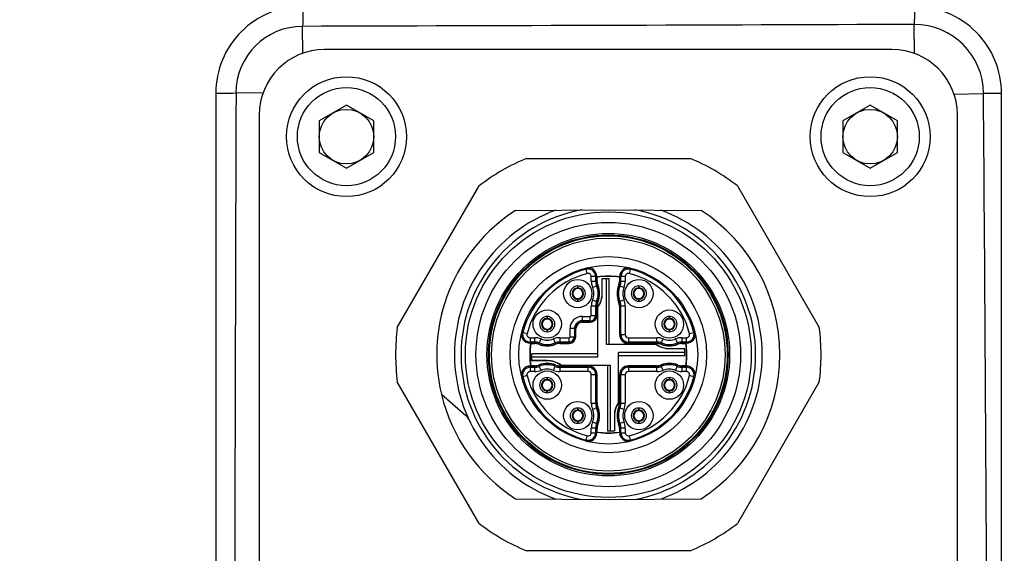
# Model space of a CAD drawing. Header units: millimetres. Extents: x 5828 to 6704, y 123 to 421.
# Tile 180 of 256: x 6532.65 to 6534.91, y 215.09 to 216.31. Entities that reach past the tile are written whole.
import ezdxf

# ---------------------------------------------------------------- set-up
doc = ezdxf.new("R2010")
doc.units = ezdxf.units.MM
for name, color, linetype in [('外形图', 7, 'Continuous'), ('尺寸标注', 7, 'Continuous'), ('运动范围', 7, 'Continuous')]:
    doc.layers.add(name, color=color, linetype=linetype)
doc.styles.add('微软雅黑', font='msyh.ttc', dxfattribs={"height": 1.5})
doc.dimstyles.new('尺寸标注_1_20比例', dxfattribs={"dimtxt": 1.5, "dimasz": 1.25, "dimexe": 0.5, "dimexo": 0.4, "dimgap": 0.5, "dimtad": 1, "dimdec": 1, "dimlfac": 20, "dimdsep": 46, "dimtxsty": '微软雅黑', "dimcen": 0.09, "dimadec": 0, "dimazin": 0, "dimtp": 0.01, "dimtm": 0.01, "dimtfac": 1, "dimtdec": 1, "dimtofl": 0, "dimtmove": 0, "dimatfit": 3, "dimfxl": 1, "dimtolj": 1, "dimarcsym": 0})

# ---------------------------------------------------------------- blocks, each defined once
blk = doc.blocks.new('*D1145')
at = {"layer": 'Defpoints', "color": 0}
for p in [(6564.9775, 227.1499), (6618.6004, 224.7716), (6488.2514, 214.3423), (6559.4529, 214.3423), (6635.7237, 214.3423)]:
    blk.add_point(p, dxfattribs=at)
at = {"layer": '尺寸标注', "color": 0, "lineweight": -2}
blk.add_arc((6559.4529, 214.3423), 13.9483, 15.13637, 174.86363, dxfattribs=at)
at = {"layer": '尺寸标注', "color": 0}
for points in [[(6572.7139, 217.9391), (6573.1206, 218.0298), (6573.1893, 216.7644)], [(6545.3524, 215.6004), (6545.7687, 215.5817), (6545.5045, 214.3423)]]:
    blk.add_solid(points, dxfattribs=at)
at = {"layer": '尺寸标注', "color": 0, "insert": (6557.2583, 229.4032), "char_height": 1.5, "attachment_point": 5, "rotation": 8.2904, "style": '微软雅黑'}
blk.add_mtext('\\A1;{\\fAlibaba PuHuiTi 3.0 55 Regular|b0|i0|c134|p18;-\\A1;170%%d}', dxfattribs=at)

msp = doc.modelspace()

# ---------------------------------------------------------------- linework, layer by layer
at = {"layer": '外形图', "linetype": 'ByBlock'}
for p, q in [((6533.3027, 216.2335), (6533.3022, 216.2953)), ((6534.7047, 216.2329), (6534.7038, 216.2998)), ((6534.6529, 216.2423), (6533.3529, 216.2423)), ((6533.2116, 216.1423), (6533.1497, 216.1429)), ((6534.795, 216.1401), (6534.8626, 216.1416)), ((6533.4029, 216.1145), (6533.3404, 216.0784)), ((6533.4654, 216.0784), (6533.4029, 216.1145)), ((6534.6029, 216.1145), (6534.5404, 216.0784)), ((6534.6654, 216.0784), (6534.6029, 216.1145)), ((6533.2029, 216.0923), (6533.2029, 213.7923)), ((6533.3404, 216.0784), (6533.3404, 216.0062)), ((6533.4654, 216.0062), (6533.4654, 216.0784)), ((6534.5404, 216.0784), (6534.5404, 216.0062)), ((6534.6654, 216.0062), (6534.6654, 216.0784)), ((6534.8029, 213.7923), (6534.8029, 216.0923)), ((6533.3404, 216.0062), (6533.4029, 215.9701)), ((6533.4029, 215.9701), (6533.4654, 216.0062)), ((6533.8154, 215.9923), (6534.1904, 215.9923)), ((6534.5404, 216.0062), (6534.6029, 215.9701)), ((6534.6029, 215.9701), (6534.6654, 216.0062)), ((6533.5194, 215.6049), (6533.7069, 215.9297)), ((6534.2988, 215.9297), (6534.4863, 215.6049)), ((6533.7903, 215.8729), (6534.0029, 215.8748)), ((6534.0029, 215.8748), (6534.2155, 215.8729)), ((6533.9548, 215.7285), (6533.9516, 215.7408)), ((6534.0541, 215.7408), (6534.0509, 215.7285)), ((6533.9639, 215.711), (6533.9639, 215.7214)), ((6533.9766, 215.7214), (6533.9639, 215.7214)), ((6533.9739, 215.7214), (6533.9739, 215.711)), ((6533.9766, 215.7214), (6533.9766, 215.711)), ((6533.9767, 215.7202), (6533.9772, 215.7199)), ((6533.9767, 215.7202), (6533.9767, 215.7153)), ((6533.9772, 215.711), (6533.9772, 215.7199)), ((6533.9886, 215.6823), (6533.9886, 215.7173)), ((6533.9886, 215.7173), (6534.0049, 215.7173)), ((6533.989, 215.6823), (6533.989, 215.7173)), ((6533.9979, 215.7173), (6533.9979, 215.566)), ((6534.0049, 215.566), (6534.0049, 215.7173)), ((6534.0285, 215.7199), (6534.029, 215.7202)), ((6534.0285, 215.7199), (6534.0285, 215.711)), ((6534.029, 215.7153), (6534.029, 215.7202)), ((6534.0291, 215.711), (6534.0291, 215.7214)), ((6534.0418, 215.7214), (6534.0291, 215.7214)), ((6534.0318, 215.711), (6534.0318, 215.7214)), ((6534.0418, 215.7214), (6534.0418, 215.711)), ((6533.9327, 215.6953), (6533.9328, 215.6998)), ((6533.9329, 215.6998), (6533.933, 215.6953)), ((6533.9639, 215.711), (6533.9772, 215.711)), ((6533.9668, 215.6965), (6533.9791, 215.7016)), ((6534.0266, 215.7016), (6534.0389, 215.6965)), ((6534.0285, 215.711), (6534.0418, 215.711)), ((6534.0727, 215.6953), (6534.0728, 215.6998)), ((6534.0729, 215.6998), (6534.073, 215.6953)), ((6533.9328, 215.6648), (6533.9327, 215.6693)), ((6533.933, 215.6693), (6533.9329, 215.6648)), ((6533.9886, 215.6823), (6533.989, 215.6823)), ((6534.0728, 215.6648), (6534.0727, 215.6693)), ((6534.073, 215.6693), (6534.0729, 215.6648)), ((6533.9639, 215.6323), (6533.9639, 215.6536)), ((6533.9772, 215.6536), (6533.9639, 215.6536)), ((6533.9668, 215.6681), (6533.9791, 215.663)), ((6533.9739, 215.6536), (6533.9739, 215.6323)), ((6533.9766, 215.6536), (6533.9766, 215.6323)), ((6533.9772, 215.6323), (6533.9772, 215.6536)), ((6533.9791, 215.5373), (6533.9791, 215.6519)), ((6534.0389, 215.6681), (6534.0266, 215.663)), ((6534.0285, 215.6536), (6534.0285, 215.5885)), ((6534.0418, 215.6536), (6534.0285, 215.6536)), ((6534.0291, 215.5885), (6534.0291, 215.6536)), ((6534.0318, 215.5885), (6534.0318, 215.6536)), ((6534.0418, 215.6536), (6534.0418, 215.5885)), ((6533.8627, 215.6253), (6533.8628, 215.6298)), ((6533.8629, 215.6298), (6533.863, 215.6253)), ((6533.9429, 215.63), (6533.9429, 215.6167)), ((6533.9429, 215.63), (6533.9616, 215.63)), ((6533.9616, 215.6167), (6533.9616, 215.63)), ((6533.9639, 215.6323), (6533.9772, 215.6323)), ((6534.1427, 215.6253), (6534.1428, 215.6298)), ((6534.1429, 215.6298), (6534.143, 215.6253)), ((6533.9152, 215.5835), (6533.9152, 215.6023)), ((6533.9284, 215.6023), (6533.9152, 215.6023)), ((6533.9252, 215.6023), (6533.9252, 215.5835)), ((6533.9279, 215.6023), (6533.9279, 215.5835)), ((6533.9284, 215.5835), (6533.9284, 215.6023)), ((6533.9616, 215.62), (6533.9429, 215.62)), ((6533.9616, 215.6173), (6533.9429, 215.6173)), ((6533.9429, 215.6167), (6533.9616, 215.6167)), ((6533.8044, 215.5935), (6533.8167, 215.5904)), ((6533.8237, 215.5812), (6533.8237, 215.5685)), ((6533.8237, 215.5812), (6533.8342, 215.5812)), ((6533.8342, 215.568), (6533.8342, 215.5812)), ((6533.8628, 215.5948), (6533.8627, 215.5993)), ((6533.863, 215.5993), (6533.8629, 215.5948)), ((6533.8916, 215.5812), (6533.8916, 215.568)), ((6533.8916, 215.5812), (6533.9129, 215.5812)), ((6533.9129, 215.568), (6533.9129, 215.5812)), ((6533.9152, 215.5835), (6533.9284, 215.5835)), ((6534.0285, 215.5885), (6534.0418, 215.5885)), ((6534.0491, 215.5812), (6534.0491, 215.568)), ((6534.0491, 215.5812), (6534.1142, 215.5812)), ((6534.1142, 215.568), (6534.1142, 215.5812)), ((6534.1428, 215.5948), (6534.1427, 215.5993)), ((6534.143, 215.5993), (6534.1429, 215.5948)), ((6534.1716, 215.5812), (6534.1716, 215.568)), ((6534.1716, 215.5812), (6534.182, 215.5812)), ((6534.182, 215.5685), (6534.182, 215.5812)), ((6534.189, 215.5904), (6534.2013, 215.5935)), ((6533.8342, 215.5712), (6533.8237, 215.5712)), ((6533.8342, 215.5685), (6533.8237, 215.5685)), ((6533.8298, 215.5685), (6533.8249, 215.5684)), ((6533.8253, 215.568), (6533.8249, 215.5684)), ((6533.8253, 215.568), (6533.8342, 215.568)), ((6533.8436, 215.5661), (6533.8487, 215.5783)), ((6533.877, 215.5783), (6533.8822, 215.5661)), ((6533.9129, 215.5712), (6533.8916, 215.5712)), ((6533.9129, 215.5685), (6533.8916, 215.5685)), ((6533.8916, 215.568), (6533.9129, 215.568)), ((6533.9979, 215.566), (6534.1125, 215.566)), ((6534.1142, 215.5712), (6534.0491, 215.5712)), ((6534.1142, 215.5685), (6534.0491, 215.5685)), ((6534.0491, 215.568), (6534.1142, 215.568)), ((6534.1236, 215.5661), (6534.1287, 215.5783)), ((6534.1429, 215.5565), (6534.1429, 215.5561)), ((6534.1429, 215.5565), (6534.1779, 215.5565)), ((6534.157, 215.5783), (6534.1622, 215.5661)), ((6534.182, 215.5712), (6534.1716, 215.5712)), ((6534.182, 215.5685), (6534.1716, 215.5685)), ((6534.1716, 215.568), (6534.1804, 215.568)), ((6534.1808, 215.5684), (6534.1759, 215.5685)), ((6534.1779, 215.5403), (6534.1779, 215.5565)), ((6534.1808, 215.5684), (6534.1804, 215.568)), ((6533.8279, 215.528), (6533.8279, 215.5443)), ((6533.9791, 215.5443), (6533.8279, 215.5443)), ((6533.8279, 215.5373), (6533.9791, 215.5373)), ((6534.0266, 215.4326), (6534.0266, 215.5473)), ((6534.1779, 215.5473), (6534.0266, 215.5473)), ((6534.0266, 215.5403), (6534.1779, 215.5403)), ((6534.1429, 215.5561), (6534.1779, 215.5561)), ((6533.8237, 215.516), (6533.8237, 215.5033)), ((6533.8237, 215.516), (6533.8342, 215.516)), ((6533.8237, 215.5133), (6533.8342, 215.5133)), ((6533.8249, 215.5162), (6533.8253, 215.5166)), ((6533.8249, 215.5162), (6533.8298, 215.5161)), ((6533.8342, 215.5166), (6533.8253, 215.5166)), ((6533.8629, 215.5285), (6533.8279, 215.5285)), ((6533.8629, 215.528), (6533.8279, 215.528)), ((6533.8342, 215.5033), (6533.8342, 215.5166)), ((6533.8487, 215.5062), (6533.8436, 215.5185)), ((6533.8629, 215.528), (6533.8629, 215.5285)), ((6533.877, 215.5062), (6533.8822, 215.5185)), ((6533.8916, 215.5166), (6533.8916, 215.5033)), ((6533.9566, 215.5166), (6533.8916, 215.5166)), ((6533.8916, 215.516), (6533.9566, 215.516)), ((6533.8916, 215.5133), (6533.9566, 215.5133)), ((6533.8932, 215.5185), (6534.0079, 215.5185)), ((6533.9566, 215.5033), (6533.9566, 215.5166)), ((6534.0009, 215.5185), (6534.0009, 215.3673)), ((6534.0079, 215.3673), (6534.0079, 215.5185)), ((6534.0491, 215.5166), (6534.0491, 215.5033)), ((6534.1142, 215.5166), (6534.0491, 215.5166)), ((6534.0491, 215.516), (6534.1142, 215.516)), ((6534.0491, 215.5133), (6534.1142, 215.5133)), ((6534.1142, 215.5033), (6534.1142, 215.5166)), ((6534.1287, 215.5062), (6534.1236, 215.5185)), ((6534.157, 215.5062), (6534.1622, 215.5185)), ((6534.1716, 215.5166), (6534.1716, 215.5033)), ((6534.1804, 215.5166), (6534.1716, 215.5166)), ((6534.1716, 215.516), (6534.182, 215.516)), ((6534.1716, 215.5133), (6534.182, 215.5133)), ((6534.1759, 215.5161), (6534.1808, 215.5162)), ((6534.1804, 215.5166), (6534.1808, 215.5162)), ((6534.182, 215.5033), (6534.182, 215.516)), ((6533.8167, 215.4942), (6533.8044, 215.491)), ((6533.8342, 215.5033), (6533.8237, 215.5033)), ((6533.8627, 215.4853), (6533.8628, 215.4898)), ((6533.8629, 215.4898), (6533.863, 215.4853)), ((6533.9566, 215.5033), (6533.8916, 215.5033)), ((6533.9639, 215.431), (6533.9639, 215.496)), ((6533.9772, 215.496), (6533.9639, 215.496)), ((6533.9739, 215.496), (6533.9739, 215.431)), ((6533.9766, 215.496), (6533.9766, 215.431)), ((6533.9772, 215.431), (6533.9772, 215.496)), ((6534.0285, 215.496), (6534.0285, 215.431)), ((6534.0418, 215.496), (6534.0285, 215.496)), ((6534.0291, 215.431), (6534.0291, 215.496)), ((6534.0318, 215.431), (6534.0318, 215.496)), ((6534.0418, 215.496), (6534.0418, 215.431)), ((6534.1142, 215.5033), (6534.0491, 215.5033)), ((6534.1427, 215.4853), (6534.1428, 215.4898)), ((6534.1429, 215.4898), (6534.143, 215.4853)), ((6534.182, 215.5033), (6534.1716, 215.5033)), ((6534.2013, 215.491), (6534.189, 215.4942)), ((6533.7069, 215.1549), (6533.5194, 215.4797)), ((6534.4863, 215.4797), (6534.2988, 215.1549)), ((6533.6204, 215.4514), (6533.6767, 215.4025)), ((6533.8628, 215.4548), (6533.8627, 215.4593)), ((6533.863, 215.4593), (6533.8629, 215.4548)), ((6534.1428, 215.4548), (6534.1427, 215.4593)), ((6534.143, 215.4593), (6534.1429, 215.4548)), ((6533.9639, 215.431), (6533.9772, 215.431)), ((6533.9668, 215.4165), (6533.9791, 215.4216)), ((6534.0266, 215.4216), (6534.0389, 215.4165)), ((6534.0285, 215.431), (6534.0418, 215.431)), ((6533.9327, 215.4153), (6533.9328, 215.4198)), ((6533.9329, 215.4198), (6533.933, 215.4153)), ((6534.0167, 215.4023), (6534.0167, 215.3673)), ((6534.0171, 215.4023), (6534.0167, 215.4023)), ((6534.0171, 215.4023), (6534.0171, 215.3673)), ((6534.0727, 215.4153), (6534.0728, 215.4198)), ((6534.0729, 215.4198), (6534.073, 215.4153)), ((6533.9328, 215.3848), (6533.9327, 215.3893)), ((6533.933, 215.3893), (6533.9329, 215.3848)), ((6533.9668, 215.3881), (6533.9791, 215.383)), ((6534.0389, 215.3881), (6534.0266, 215.383)), ((6534.0728, 215.3848), (6534.0727, 215.3893)), ((6534.073, 215.3893), (6534.0729, 215.3848)), ((6533.9516, 215.3438), (6533.9548, 215.3561)), ((6533.9639, 215.3632), (6533.9639, 215.3736)), ((6533.9772, 215.3736), (6533.9639, 215.3736)), ((6533.9639, 215.3632), (6533.9766, 215.3632)), ((6533.9739, 215.3736), (6533.9739, 215.3632)), ((6533.9766, 215.3736), (6533.9766, 215.3632)), ((6533.9767, 215.3693), (6533.9767, 215.3643)), ((6533.9772, 215.3647), (6533.9767, 215.3643)), ((6533.9772, 215.3647), (6533.9772, 215.3736)), ((6534.0009, 215.3673), (6534.0171, 215.3673)), ((6534.0285, 215.3736), (6534.0285, 215.3647)), ((6534.0418, 215.3736), (6534.0285, 215.3736)), ((6534.029, 215.3643), (6534.0285, 215.3647)), ((6534.029, 215.3643), (6534.029, 215.3693)), ((6534.0291, 215.3632), (6534.0291, 215.3736)), ((6534.0291, 215.3632), (6534.0418, 215.3632)), ((6534.0318, 215.3632), (6534.0318, 215.3736)), ((6534.0418, 215.3736), (6534.0418, 215.3632)), ((6534.0509, 215.3561), (6534.0541, 215.3438)), ((6533.7903, 215.2116), (6534.0029, 215.2098)), ((6534.0029, 215.2098), (6534.2155, 215.2116)), ((6534.1904, 215.0923), (6533.8154, 215.0923))]:
    msp.add_line(p, q, dxfattribs=at)
for centre, radius in [((6533.4029, 216.0423), 0.1375), ((6534.6029, 216.0423), 0.1375), ((6533.4029, 216.0423), 0.1125), ((6534.6029, 216.0423), 0.1125), ((6533.4029, 216.0423), 0.0625), ((6534.6029, 216.0423), 0.0625), ((6534.0029, 215.5423), 0.3275), ((6534.0029, 215.5423), 0.3032), ((6534.0029, 215.5423), 0.278), ((6534.0029, 215.5423), 0.2746), ((6534.0029, 215.5423), 0.2725), ((6534.0029, 215.5423), 0.2675), ((6534.0029, 215.5423), 0.225), ((6534.0029, 215.5423), 0.205), ((6533.9329, 215.6823), 0.0325), ((6534.0729, 215.6823), 0.0325), ((6533.8629, 215.6123), 0.0325), ((6534.1429, 215.6123), 0.0325), ((6533.8629, 215.4723), 0.0325), ((6534.1429, 215.4723), 0.0325), ((6533.9329, 215.4023), 0.0325), ((6534.0729, 215.4023), 0.0325)]:
    msp.add_circle(centre, radius, dxfattribs=at)
for centre, radius, start, end in [((6533.303, 216.1418), 0.1997, 89.9409, 180.0341), ((6534.7043, 216.1411), 0.1998, 359.953, 89.9758), ((6533.3022, 216.1428), 0.1525, 90.0068, 179.992), ((6534.704, 216.1412), 0.1586, 0.1528, 90.0586), ((6533.3529, 216.0923), 0.15, 90, 180), ((6534.6529, 216.0923), 0.15, 0, 90), ((7193.3672, 213.9117), 660.2212, 179.8063724, 179.9626317), ((6210.0827, 213.5254), 324.7904, 0.224812, 0.461525), ((6534.0029, 215.5423), 0.4875, 112.6199, 127.3801), ((6534.0029, 215.5423), 0.4875, 52.6199, 67.3801), ((6534.0029, 215.5423), 0.3931, 122.7398, 193.3623), ((6534.0029, 215.5423), 0.3525, 109.8993, 250.1006), ((6534.0029, 215.5423), 0.3375, 100.3872, 259.6127), ((6534.0029, 215.5423), 0.3375, 280.3873, 79.6128), ((6534.0029, 215.5423), 0.3525, 289.8994, 70.1006), ((6534.0029, 215.5423), 0.3931, 302.7398, 57.2602), ((6534.0029, 215.5423), 0.2023, 104.4775, 165.5225), ((6533.9566, 215.7214), 0.02, 0, 104.4775), ((6533.9566, 215.7214), 0.0173, 0, 104.4775), ((6534.0491, 215.7214), 0.02, 75.5225, 180), ((6534.0491, 215.7214), 0.0173, 75.5225, 180), ((6534.0029, 215.5423), 0.2023, 14.4775, 75.5225), ((6534.0029, 215.5423), 0.1923, 104.4775, 165.5225), ((6533.9566, 215.7214), 0.00729, 0, 104.4775), ((6534.0029, 215.5423), 0.18, 81.6145, 98.3855), ((6534.0029, 215.5423), 0.175, 98.6067, 98.6269), ((6534.0029, 215.5423), 0.1799, 81.6526, 98.3474), ((6534.0029, 215.5423), 0.1794, 81.7756, 98.2244), ((6534.0029, 215.5423), 0.175, 81.3731, 81.3933), ((6534.0491, 215.7214), 0.00729, 75.5225, 180), ((6534.0029, 215.5423), 0.1923, 14.4775, 75.5225), ((6533.9329, 215.6823), 0.0175, 270, 269.8767), ((6533.9329, 215.6823), 0.013, 90.7519, 269.2481), ((6533.9329, 215.6823), 0.0116, 91.3333, 268.6667), ((6533.9329, 215.6823), 0.013, 270.7519, 89.2481), ((6533.9329, 215.6823), 0.0116, 271.3333, 88.6667), ((6534.0016, 215.711), 0.0377, 180, 202.6583), ((6533.9329, 215.6823), 0.0368, 337.3417, 22.6583), ((6534.0016, 215.711), 0.0277, 180, 202.6583), ((6533.9329, 215.6823), 0.0468, 337.3417, 22.6583), ((6534.0016, 215.711), 0.025, 180, 202.6583), ((6534.0016, 215.711), 0.0244, 180, 202.6583), ((6533.9329, 215.6823), 0.0495, 337.3417, 22.6583), ((6533.9329, 215.6823), 0.0501, 337.3417, 22.6583), ((6534.0729, 215.6823), 0.0501, 157.3417, 202.6583), ((6534.0729, 215.6823), 0.0495, 157.3417, 202.6583), ((6534.0729, 215.6823), 0.0468, 157.3417, 202.6583), ((6534.0041, 215.711), 0.0244, 337.3417, 0), ((6534.0041, 215.711), 0.025, 337.3417, 0), ((6534.0041, 215.711), 0.0277, 337.3417, 0), ((6534.0729, 215.6823), 0.0368, 157.3417, 202.6583), ((6534.0041, 215.711), 0.0377, 337.3417, 0), ((6534.0729, 215.6823), 0.0175, 90, 89.8767), ((6534.0729, 215.6823), 0.013, 90.7519, 269.2481), ((6534.0729, 215.6823), 0.0116, 91.3333, 268.6667), ((6534.0729, 215.6823), 0.013, 270.7519, 89.2481), ((6534.0729, 215.6823), 0.0116, 271.3333, 88.6667), ((6533.9354, 215.6823), 0.0537, 324.611, 0), ((6533.9354, 215.6823), 0.0532, 325.2506, 0), ((6534.0016, 215.6536), 0.0377, 157.3417, 180), ((6534.0016, 215.6536), 0.0277, 157.3417, 180), ((6534.0016, 215.6536), 0.025, 157.3417, 180), ((6534.0016, 215.6536), 0.0244, 157.3417, 180), ((6534.0041, 215.6536), 0.0244, 0, 22.6583), ((6534.0041, 215.6536), 0.025, 0, 22.6583), ((6534.0041, 215.6536), 0.0277, 0, 22.6583), ((6534.0041, 215.6536), 0.0377, 0, 22.6583), ((6533.8629, 215.6123), 0.0175, 270, 269.8767), ((6533.8629, 215.6123), 0.013, 90.7519, 269.2481), ((6533.8629, 215.6123), 0.013, 270.7519, 89.2481), ((6533.9429, 215.6023), 0.0277, 90, 180), ((6533.9616, 215.6323), 0.0156, 270, 0), ((6533.9616, 215.6323), 0.015, 270, 0), ((6533.9616, 215.6323), 0.0123, 270, 0), ((6533.9616, 215.6323), 0.00229, 270, 0), ((6534.1429, 215.6123), 0.0175, 270, 269.8767), ((6534.1429, 215.6123), 0.013, 90.7519, 269.2481), ((6534.1429, 215.6123), 0.013, 270.7519, 89.2481), ((6534.0029, 215.5423), 0.4875, 172.6199, 187.3801), ((6533.8629, 215.6123), 0.0116, 91.3333, 268.6667), ((6533.8629, 215.6123), 0.0116, 271.3333, 88.6667), ((6533.9429, 215.6023), 0.0177, 90, 180), ((6533.9429, 215.6023), 0.015, 90, 180), ((6533.9429, 215.6023), 0.0144, 90, 180), ((6534.1429, 215.6123), 0.0116, 91.3333, 268.6667), ((6534.1429, 215.6123), 0.0116, 271.3333, 88.6667), ((6534.0029, 215.5423), 0.4875, 352.6199, 7.3801), ((6533.8237, 215.5885), 0.02, 165.5225, 270), ((6533.8237, 215.5885), 0.0173, 165.5225, 270), ((6533.8237, 215.5885), 0.00729, 165.5225, 270), ((6533.8342, 215.5435), 0.0377, 67.3417, 90), ((6533.8916, 215.5435), 0.0377, 90, 112.6583), ((6533.9129, 215.5835), 0.0156, 270, 0), ((6533.9129, 215.5835), 0.015, 270, 0), ((6533.9129, 215.5835), 0.0123, 270, 0), ((6533.9129, 215.5835), 0.00229, 270, 0), ((6534.0491, 215.5885), 0.0206, 180, 270), ((6534.0491, 215.5885), 0.02, 180, 270), ((6534.0491, 215.5885), 0.0173, 180, 270), ((6534.0491, 215.5885), 0.00729, 180, 270), ((6534.1142, 215.5435), 0.0377, 67.3417, 90), ((6534.1716, 215.5435), 0.0377, 90, 112.6583), ((6534.182, 215.5885), 0.02, 270, 14.4775), ((6534.182, 215.5885), 0.0173, 270, 14.4775), ((6534.182, 215.5885), 0.00729, 270, 14.4775), ((6534.0029, 215.5423), 0.18, 171.6145, 188.3855), ((6534.0029, 215.5423), 0.1794, 171.7756, 188.2244), ((6534.0029, 215.5423), 0.1799, 171.6526, 173.1557), ((6534.0029, 215.5423), 0.175, 171.3731, 171.3933), ((6533.8342, 215.5435), 0.0277, 67.3417, 90), ((6533.8342, 215.5435), 0.025, 67.3417, 90), ((6533.8342, 215.5435), 0.0244, 67.3417, 90), ((6533.8629, 215.6123), 0.0501, 247.3417, 292.6583), ((6533.8629, 215.6123), 0.0495, 247.3417, 292.6583), ((6533.8629, 215.6123), 0.0468, 247.3417, 292.6583), ((6533.8629, 215.6123), 0.0368, 247.3417, 292.6583), ((6533.8916, 215.5435), 0.0277, 90, 112.6583), ((6533.8916, 215.5435), 0.025, 90, 112.6583), ((6533.8916, 215.5435), 0.0244, 90, 112.6583), ((6534.1429, 215.6098), 0.0537, 234.611, 270), ((6534.1429, 215.6098), 0.0532, 235.2506, 270), ((6534.1142, 215.5435), 0.0277, 67.3417, 90), ((6534.1142, 215.5435), 0.025, 67.3417, 90), ((6534.1142, 215.5435), 0.0244, 67.3417, 90), ((6534.1429, 215.6123), 0.0501, 247.3417, 292.6583), ((6534.1429, 215.6123), 0.0495, 247.3417, 292.6583), ((6534.1429, 215.6123), 0.0468, 247.3417, 292.6583), ((6534.1429, 215.6123), 0.0368, 247.3417, 292.6583), ((6534.1716, 215.5435), 0.0277, 90, 112.6583), ((6534.1716, 215.5435), 0.025, 90, 112.6583), ((6534.1716, 215.5435), 0.0244, 90, 112.6583), ((6534.0029, 215.5423), 0.175, 8.6067, 8.6269), ((6534.0029, 215.5423), 0.1794, 351.7756, 8.2244), ((6534.0029, 215.5423), 0.1799, 6.1865, 8.3474), ((6534.0029, 215.5423), 0.18, 351.6145, 8.3855), ((6534.0029, 215.5423), 0.1799, 180.325, 184.4955), ((6534.0029, 215.5423), 0.1799, 175.8107, 178.5288), ((6534.0029, 215.5423), 0.1799, 0.325, 4.4955), ((6534.0029, 215.5423), 0.1799, 355.8107, 358.5288), ((6533.8237, 215.496), 0.02, 90, 194.4775), ((6533.8237, 215.496), 0.0173, 90, 194.4775), ((6534.0029, 215.5423), 0.1799, 186.1865, 188.3474), ((6534.0029, 215.5423), 0.175, 188.6067, 188.6269), ((6533.8342, 215.541), 0.0244, 270, 292.6583), ((6533.8342, 215.541), 0.025, 270, 292.6583), ((6533.8342, 215.541), 0.0277, 270, 292.6583), ((6533.8629, 215.4723), 0.0501, 67.3417, 112.6583), ((6533.8629, 215.4723), 0.0495, 67.3417, 112.6583), ((6533.8629, 215.4723), 0.0468, 67.3417, 112.6583), ((6533.8629, 215.4748), 0.0537, 54.611, 90), ((6533.8629, 215.4748), 0.0532, 55.2506, 90), ((6533.8916, 215.541), 0.0277, 247.3417, 270), ((6533.8916, 215.541), 0.025, 247.3417, 270), ((6533.8916, 215.541), 0.0244, 247.3417, 270), ((6533.9566, 215.496), 0.0206, 0, 90), ((6533.9566, 215.496), 0.02, 0, 90), ((6533.9566, 215.496), 0.0173, 0, 90), ((6534.0491, 215.496), 0.0206, 90, 180), ((6534.0491, 215.496), 0.02, 90, 180), ((6534.0491, 215.496), 0.0173, 90, 180), ((6534.1142, 215.541), 0.0244, 270, 292.6583), ((6534.1142, 215.541), 0.025, 270, 292.6583), ((6534.1142, 215.541), 0.0277, 270, 292.6583), ((6534.1429, 215.4723), 0.0501, 67.3417, 112.6583), ((6534.1429, 215.4723), 0.0495, 67.3417, 112.6583), ((6534.1429, 215.4723), 0.0468, 67.3417, 112.6583), ((6534.1716, 215.541), 0.0277, 247.3417, 270), ((6534.1716, 215.541), 0.025, 247.3417, 270), ((6534.1716, 215.541), 0.0244, 247.3417, 270), ((6534.0029, 215.5423), 0.175, 351.3731, 351.3933), ((6534.0029, 215.5423), 0.1799, 351.6526, 353.1557), ((6534.182, 215.496), 0.02, 345.5225, 90), ((6534.182, 215.496), 0.0173, 345.5225, 90), ((6534.0029, 215.5423), 0.2023, 194.4775, 255.5225), ((6533.8237, 215.496), 0.00729, 90, 194.4775), ((6534.0029, 215.5423), 0.1923, 194.4775, 255.5225), ((6533.8342, 215.541), 0.0377, 270, 292.6583), ((6533.8629, 215.4723), 0.0175, 90, 89.8767), ((6533.8629, 215.4723), 0.0368, 67.3417, 112.6583), ((6533.8916, 215.541), 0.0377, 247.3417, 270), ((6533.9566, 215.496), 0.00729, 0, 90), ((6534.0491, 215.496), 0.00729, 90, 180), ((6534.0029, 215.5423), 0.1923, 284.4775, 345.5225), ((6534.0029, 215.5423), 0.2023, 284.4775, 345.5225), ((6534.1142, 215.541), 0.0377, 270, 292.6583), ((6534.1429, 215.4723), 0.0175, 90, 89.8767), ((6534.1429, 215.4723), 0.0368, 67.3417, 112.6583), ((6534.1716, 215.541), 0.0377, 247.3417, 270), ((6534.182, 215.496), 0.00729, 345.5225, 90), ((6533.8629, 215.4723), 0.013, 90.7519, 269.2481), ((6533.8629, 215.4723), 0.0116, 91.3333, 268.6667), ((6533.8629, 215.4723), 0.013, 270.7519, 89.2481), ((6533.8629, 215.4723), 0.0116, 271.3333, 88.6667), ((6534.1429, 215.4723), 0.013, 90.7519, 269.2481), ((6534.1429, 215.4723), 0.0116, 91.3333, 268.6667), ((6534.1429, 215.4723), 0.013, 270.7519, 89.2481), ((6534.1429, 215.4723), 0.0116, 271.3333, 88.6667), ((6534.0029, 215.5423), 0.3931, 193.4249, 237.2602), ((6534.0016, 215.431), 0.0377, 180, 202.6583), ((6534.0016, 215.431), 0.0277, 180, 202.6583), ((6534.0016, 215.431), 0.025, 180, 202.6583), ((6534.0016, 215.431), 0.0244, 180, 202.6583), ((6533.9329, 215.4023), 0.0495, 337.3417, 22.6583), ((6533.9329, 215.4023), 0.0501, 337.3417, 22.6583), ((6534.0704, 215.4023), 0.0537, 144.611, 180), ((6534.0704, 215.4023), 0.0532, 145.2506, 180), ((6534.0729, 215.4023), 0.0501, 157.3417, 202.6583), ((6534.0729, 215.4023), 0.0495, 157.3417, 202.6583), ((6534.0041, 215.431), 0.0244, 337.3417, 0), ((6534.0041, 215.431), 0.025, 337.3417, 0), ((6534.0041, 215.431), 0.0277, 337.3417, 0), ((6534.0041, 215.431), 0.0377, 337.3417, 0), ((6533.6603, 215.3836), 0.025, 24.8549, 48.9993), ((6533.9329, 215.4023), 0.0175, 90, 89.8767), ((6533.9329, 215.4023), 0.013, 90.7519, 269.2481), ((6533.9329, 215.4023), 0.0116, 91.3333, 268.6667), ((6533.9329, 215.4023), 0.013, 270.7519, 89.2481), ((6533.9329, 215.4023), 0.0116, 271.3333, 88.6667), ((6533.9329, 215.4023), 0.0368, 337.3417, 22.6583), ((6533.9329, 215.4023), 0.0468, 337.3417, 22.6583), ((6534.0729, 215.4023), 0.0468, 157.3417, 202.6583), ((6534.0729, 215.4023), 0.0368, 157.3417, 202.6583), ((6534.0729, 215.4023), 0.0175, 90, 89.8767), ((6534.0729, 215.4023), 0.013, 90.7519, 269.2481), ((6534.0729, 215.4023), 0.0116, 91.3333, 268.6667), ((6534.0729, 215.4023), 0.013, 270.7519, 89.2481), ((6534.0729, 215.4023), 0.0116, 271.3333, 88.6667), ((6534.0016, 215.3736), 0.0377, 157.3417, 180), ((6534.0016, 215.3736), 0.0277, 157.3417, 180), ((6534.0016, 215.3736), 0.025, 157.3417, 180), ((6534.0016, 215.3736), 0.0244, 157.3417, 180), ((6534.0041, 215.3736), 0.0244, 0, 22.6583), ((6534.0041, 215.3736), 0.025, 0, 22.6583), ((6534.0041, 215.3736), 0.0277, 0, 22.6583), ((6534.0041, 215.3736), 0.0377, 0, 22.6583), ((6533.9566, 215.3632), 0.02, 255.5225, 0), ((6533.9566, 215.3632), 0.0173, 255.5225, 0), ((6533.9566, 215.3632), 0.00729, 255.5225, 0), ((6534.0029, 215.5423), 0.175, 261.3731, 261.3933), ((6534.0029, 215.5423), 0.18, 261.6145, 278.3855), ((6534.0029, 215.5423), 0.1799, 261.6526, 278.3474), ((6534.0029, 215.5423), 0.1794, 261.7756, 278.2244), ((6534.0029, 215.5423), 0.175, 278.6067, 278.6269), ((6534.0491, 215.3632), 0.02, 180, 284.4775), ((6534.0491, 215.3632), 0.0173, 180, 284.4775), ((6534.0491, 215.3632), 0.00729, 180, 284.4775), ((6534.0029, 215.5423), 0.4875, 232.6199, 247.3801), ((6534.0029, 215.5423), 0.4875, 292.6199, 307.3801)]:
    msp.add_arc(centre, radius, start, end, dxfattribs=at)
for points, knots in [([(6533.3032, 216.3415), (6533.3032, 216.3364), (6533.303, 216.321), (6533.3032, 216.3056), (6533.3022, 216.2953)], [0, 0, 0, 0, 0.330042, 1, 1, 1, 1]), ([(6534.7044, 216.3409), (6534.7043, 216.3297), (6534.7043, 216.316), (6534.7039, 216.3023), (6534.7038, 216.2998)], [0, 0, 0, 0, 0.814554, 1, 1, 1, 1]), ([(6533.1033, 216.1417), (6533.1084, 216.1417), (6533.1239, 216.1419), (6533.1394, 216.1418), (6533.1497, 216.1429)], [0, 0, 0, 0, 0.328523, 1, 1, 1, 1]), ([(6534.9041, 216.1409), (6534.893, 216.1409), (6534.8791, 216.141), (6534.8653, 216.1415), (6534.8626, 216.1416)], [0, 0, 0, 0, 0.803565, 1, 1, 1, 1]), ([(6533.9327, 215.6953), (6533.9327, 215.6951), (6533.9327, 215.6948), (6533.9327, 215.6945), (6533.9326, 215.6943), (6533.9326, 215.6941), (6533.9326, 215.694), (6533.9326, 215.6939), (6533.9326, 215.6939), (6533.9326, 215.6939), (6533.9326, 215.6939)], [0, 0, 0, 0, 0.422433, 0.594036, 0.736374, 0.847633, 0.929251, 0.959837, 0.9829, 1, 1, 1, 1]), ([(6533.9331, 215.6939), (6533.9331, 215.6939), (6533.9331, 215.6939), (6533.9331, 215.6939), (6533.9331, 215.694), (6533.9331, 215.6941), (6533.9331, 215.6943), (6533.9331, 215.6945), (6533.933, 215.6948), (6533.933, 215.6951), (6533.933, 215.6953)], [0, 0, 0, 0, 0.017576, 0.041086, 0.071956, 0.153516, 0.264438, 0.406592, 0.578053, 1, 1, 1, 1]), ([(6534.0727, 215.6953), (6534.0727, 215.6951), (6534.0727, 215.6948), (6534.0727, 215.6945), (6534.0726, 215.6943), (6534.0726, 215.6941), (6534.0726, 215.694), (6534.0726, 215.6939), (6534.0726, 215.6939), (6534.0726, 215.6939), (6534.0726, 215.6939)], [0, 0, 0, 0, 0.422433, 0.594036, 0.736374, 0.847633, 0.929251, 0.959837, 0.9829, 1, 1, 1, 1]), ([(6534.0731, 215.6939), (6534.0731, 215.6939), (6534.0731, 215.6939), (6534.0731, 215.6939), (6534.0731, 215.694), (6534.0731, 215.6941), (6534.0731, 215.6943), (6534.0731, 215.6945), (6534.073, 215.6948), (6534.073, 215.6951), (6534.073, 215.6953)], [0, 0, 0, 0, 0.017576, 0.041086, 0.071956, 0.153516, 0.264438, 0.406592, 0.578053, 1, 1, 1, 1]), ([(6533.9326, 215.6707), (6533.9326, 215.6707), (6533.9326, 215.6707), (6533.9326, 215.6707), (6533.9326, 215.6706), (6533.9326, 215.6705), (6533.9326, 215.6703), (6533.9327, 215.6701), (6533.9327, 215.6698), (6533.9327, 215.6695), (6533.9327, 215.6693)], [0, 0, 0, 0, 0.017576, 0.041086, 0.071956, 0.153516, 0.264438, 0.406592, 0.578053, 1, 1, 1, 1]), ([(6533.933, 215.6693), (6533.933, 215.6695), (6533.933, 215.6698), (6533.9331, 215.6701), (6533.9331, 215.6703), (6533.9331, 215.6705), (6533.9331, 215.6706), (6533.9331, 215.6707), (6533.9331, 215.6707), (6533.9331, 215.6707), (6533.9331, 215.6707)], [0, 0, 0, 0, 0.422433, 0.594036, 0.736374, 0.847633, 0.929251, 0.959837, 0.9829, 1, 1, 1, 1]), ([(6534.0726, 215.6707), (6534.0726, 215.6707), (6534.0726, 215.6707), (6534.0726, 215.6707), (6534.0726, 215.6706), (6534.0726, 215.6705), (6534.0726, 215.6703), (6534.0727, 215.6701), (6534.0727, 215.6698), (6534.0727, 215.6695), (6534.0727, 215.6693)], [0, 0, 0, 0, 0.017576, 0.041086, 0.071956, 0.153516, 0.264438, 0.406592, 0.578053, 1, 1, 1, 1]), ([(6534.073, 215.6693), (6534.073, 215.6695), (6534.073, 215.6698), (6534.0731, 215.6701), (6534.0731, 215.6703), (6534.0731, 215.6705), (6534.0731, 215.6706), (6534.0731, 215.6707), (6534.0731, 215.6707), (6534.0731, 215.6707), (6534.0731, 215.6707)], [0, 0, 0, 0, 0.422433, 0.594036, 0.736374, 0.847633, 0.929251, 0.959837, 0.9829, 1, 1, 1, 1]), ([(6533.8627, 215.6253), (6533.8627, 215.6251), (6533.8627, 215.6248), (6533.8627, 215.6245), (6533.8626, 215.6243), (6533.8626, 215.6241), (6533.8626, 215.624), (6533.8626, 215.6239), (6533.8626, 215.6239), (6533.8626, 215.6239), (6533.8626, 215.6239)], [0, 0, 0, 0, 0.422433, 0.594036, 0.736374, 0.847633, 0.929251, 0.959837, 0.9829, 1, 1, 1, 1]), ([(6533.8631, 215.6239), (6533.8631, 215.6239), (6533.8631, 215.6239), (6533.8631, 215.6239), (6533.8631, 215.624), (6533.8631, 215.6241), (6533.8631, 215.6243), (6533.8631, 215.6245), (6533.863, 215.6248), (6533.863, 215.6251), (6533.863, 215.6253)], [0, 0, 0, 0, 0.017576, 0.041086, 0.071956, 0.153516, 0.264438, 0.406592, 0.578053, 1, 1, 1, 1]), ([(6534.1427, 215.6253), (6534.1427, 215.6251), (6534.1427, 215.6248), (6534.1427, 215.6245), (6534.1426, 215.6243), (6534.1426, 215.6241), (6534.1426, 215.624), (6534.1426, 215.6239), (6534.1426, 215.6239), (6534.1426, 215.6239), (6534.1426, 215.6239)], [0, 0, 0, 0, 0.422433, 0.594036, 0.736374, 0.847633, 0.929251, 0.959837, 0.9829, 1, 1, 1, 1]), ([(6534.1431, 215.6239), (6534.1431, 215.6239), (6534.1431, 215.6239), (6534.1431, 215.6239), (6534.1431, 215.624), (6534.1431, 215.6241), (6534.1431, 215.6243), (6534.1431, 215.6245), (6534.143, 215.6248), (6534.143, 215.6251), (6534.143, 215.6253)], [0, 0, 0, 0, 0.017576, 0.041086, 0.071956, 0.153516, 0.264438, 0.406592, 0.578053, 1, 1, 1, 1]), ([(6533.8626, 215.6007), (6533.8626, 215.6007), (6533.8626, 215.6007), (6533.8626, 215.6007), (6533.8626, 215.6006), (6533.8626, 215.6005), (6533.8626, 215.6003), (6533.8627, 215.6001), (6533.8627, 215.5998), (6533.8627, 215.5995), (6533.8627, 215.5993)], [0, 0, 0, 0, 0.017576, 0.041086, 0.071956, 0.153516, 0.264438, 0.406592, 0.578053, 1, 1, 1, 1]), ([(6533.863, 215.5993), (6533.863, 215.5995), (6533.863, 215.5998), (6533.8631, 215.6001), (6533.8631, 215.6003), (6533.8631, 215.6005), (6533.8631, 215.6006), (6533.8631, 215.6007), (6533.8631, 215.6007), (6533.8631, 215.6007), (6533.8631, 215.6007)], [0, 0, 0, 0, 0.422433, 0.594036, 0.736374, 0.847633, 0.929251, 0.959837, 0.9829, 1, 1, 1, 1]), ([(6534.1426, 215.6007), (6534.1426, 215.6007), (6534.1426, 215.6007), (6534.1426, 215.6007), (6534.1426, 215.6006), (6534.1426, 215.6005), (6534.1426, 215.6003), (6534.1427, 215.6001), (6534.1427, 215.5998), (6534.1427, 215.5995), (6534.1427, 215.5993)], [0, 0, 0, 0, 0.017576, 0.041086, 0.071956, 0.153516, 0.264438, 0.406592, 0.578053, 1, 1, 1, 1]), ([(6534.143, 215.5993), (6534.143, 215.5995), (6534.143, 215.5998), (6534.1431, 215.6001), (6534.1431, 215.6003), (6534.1431, 215.6005), (6534.1431, 215.6006), (6534.1431, 215.6007), (6534.1431, 215.6007), (6534.1431, 215.6007), (6534.1431, 215.6007)], [0, 0, 0, 0, 0.422433, 0.594036, 0.736374, 0.847633, 0.929251, 0.959837, 0.9829, 1, 1, 1, 1]), ([(6533.8627, 215.4853), (6533.8627, 215.4851), (6533.8627, 215.4848), (6533.8627, 215.4845), (6533.8626, 215.4843), (6533.8626, 215.4841), (6533.8626, 215.484), (6533.8626, 215.4839), (6533.8626, 215.4839), (6533.8626, 215.4839), (6533.8626, 215.4839)], [0, 0, 0, 0, 0.422433, 0.594036, 0.736374, 0.847633, 0.929251, 0.959837, 0.9829, 1, 1, 1, 1]), ([(6533.8631, 215.4839), (6533.8631, 215.4839), (6533.8631, 215.4839), (6533.8631, 215.4839), (6533.8631, 215.484), (6533.8631, 215.4841), (6533.8631, 215.4843), (6533.8631, 215.4845), (6533.863, 215.4848), (6533.863, 215.4851), (6533.863, 215.4853)], [0, 0, 0, 0, 0.017576, 0.041086, 0.071956, 0.153516, 0.264438, 0.406592, 0.578053, 1, 1, 1, 1]), ([(6534.1427, 215.4853), (6534.1427, 215.4851), (6534.1427, 215.4848), (6534.1427, 215.4845), (6534.1426, 215.4843), (6534.1426, 215.4841), (6534.1426, 215.484), (6534.1426, 215.4839), (6534.1426, 215.4839), (6534.1426, 215.4839), (6534.1426, 215.4839)], [0, 0, 0, 0, 0.422433, 0.594036, 0.736374, 0.847633, 0.929251, 0.959837, 0.9829, 1, 1, 1, 1]), ([(6534.1431, 215.4839), (6534.1431, 215.4839), (6534.1431, 215.4839), (6534.1431, 215.4839), (6534.1431, 215.484), (6534.1431, 215.4841), (6534.1431, 215.4843), (6534.1431, 215.4845), (6534.143, 215.4848), (6534.143, 215.4851), (6534.143, 215.4853)], [0, 0, 0, 0, 0.017576, 0.041086, 0.071956, 0.153516, 0.264438, 0.406592, 0.578053, 1, 1, 1, 1]), ([(6533.8626, 215.4607), (6533.8626, 215.4607), (6533.8626, 215.4607), (6533.8626, 215.4607), (6533.8626, 215.4606), (6533.8626, 215.4605), (6533.8626, 215.4603), (6533.8627, 215.4601), (6533.8627, 215.4598), (6533.8627, 215.4595), (6533.8627, 215.4593)], [0, 0, 0, 0, 0.017576, 0.041086, 0.071956, 0.153516, 0.264438, 0.406592, 0.578053, 1, 1, 1, 1]), ([(6533.863, 215.4593), (6533.863, 215.4595), (6533.863, 215.4598), (6533.8631, 215.4601), (6533.8631, 215.4603), (6533.8631, 215.4605), (6533.8631, 215.4606), (6533.8631, 215.4607), (6533.8631, 215.4607), (6533.8631, 215.4607), (6533.8631, 215.4607)], [0, 0, 0, 0, 0.422433, 0.594036, 0.736374, 0.847633, 0.929251, 0.959837, 0.9829, 1, 1, 1, 1]), ([(6534.1426, 215.4607), (6534.1426, 215.4607), (6534.1426, 215.4607), (6534.1426, 215.4607), (6534.1426, 215.4606), (6534.1426, 215.4605), (6534.1426, 215.4603), (6534.1427, 215.4601), (6534.1427, 215.4598), (6534.1427, 215.4595), (6534.1427, 215.4593)], [0, 0, 0, 0, 0.017576, 0.041086, 0.071956, 0.153516, 0.264438, 0.406592, 0.578053, 1, 1, 1, 1]), ([(6534.143, 215.4593), (6534.143, 215.4595), (6534.143, 215.4598), (6534.1431, 215.4601), (6534.1431, 215.4603), (6534.1431, 215.4605), (6534.1431, 215.4606), (6534.1431, 215.4607), (6534.1431, 215.4607), (6534.1431, 215.4607), (6534.1431, 215.4607)], [0, 0, 0, 0, 0.422433, 0.594036, 0.736374, 0.847633, 0.929251, 0.959837, 0.9829, 1, 1, 1, 1]), ([(6533.9327, 215.4153), (6533.9327, 215.4151), (6533.9327, 215.4148), (6533.9327, 215.4145), (6533.9326, 215.4143), (6533.9326, 215.4141), (6533.9326, 215.414), (6533.9326, 215.4139), (6533.9326, 215.4139), (6533.9326, 215.4139), (6533.9326, 215.4139)], [0, 0, 0, 0, 0.422433, 0.594036, 0.736374, 0.847633, 0.929251, 0.959837, 0.9829, 1, 1, 1, 1]), ([(6533.9331, 215.4139), (6533.9331, 215.4139), (6533.9331, 215.4139), (6533.9331, 215.4139), (6533.9331, 215.414), (6533.9331, 215.4141), (6533.9331, 215.4143), (6533.9331, 215.4145), (6533.933, 215.4148), (6533.933, 215.4151), (6533.933, 215.4153)], [0, 0, 0, 0, 0.017576, 0.041086, 0.071956, 0.153516, 0.264438, 0.406592, 0.578053, 1, 1, 1, 1]), ([(6534.0727, 215.4153), (6534.0727, 215.4151), (6534.0727, 215.4148), (6534.0727, 215.4145), (6534.0726, 215.4143), (6534.0726, 215.4141), (6534.0726, 215.414), (6534.0726, 215.4139), (6534.0726, 215.4139), (6534.0726, 215.4139), (6534.0726, 215.4139)], [0, 0, 0, 0, 0.422433, 0.594036, 0.736374, 0.847633, 0.929251, 0.959837, 0.9829, 1, 1, 1, 1]), ([(6534.0731, 215.4139), (6534.0731, 215.4139), (6534.0731, 215.4139), (6534.0731, 215.4139), (6534.0731, 215.414), (6534.0731, 215.4141), (6534.0731, 215.4143), (6534.0731, 215.4145), (6534.073, 215.4148), (6534.073, 215.4151), (6534.073, 215.4153)], [0, 0, 0, 0, 0.017576, 0.041086, 0.071956, 0.153516, 0.264438, 0.406592, 0.578053, 1, 1, 1, 1]), ([(6533.9326, 215.3907), (6533.9326, 215.3907), (6533.9326, 215.3907), (6533.9326, 215.3907), (6533.9326, 215.3906), (6533.9326, 215.3905), (6533.9326, 215.3903), (6533.9327, 215.3901), (6533.9327, 215.3898), (6533.9327, 215.3895), (6533.9327, 215.3893)], [0, 0, 0, 0, 0.017576, 0.041086, 0.071956, 0.153516, 0.264438, 0.406592, 0.578053, 1, 1, 1, 1]), ([(6533.933, 215.3893), (6533.933, 215.3895), (6533.933, 215.3898), (6533.9331, 215.3901), (6533.9331, 215.3903), (6533.9331, 215.3905), (6533.9331, 215.3906), (6533.9331, 215.3907), (6533.9331, 215.3907), (6533.9331, 215.3907), (6533.9331, 215.3907)], [0, 0, 0, 0, 0.422433, 0.594036, 0.736374, 0.847633, 0.929251, 0.959837, 0.9829, 1, 1, 1, 1]), ([(6534.0726, 215.3907), (6534.0726, 215.3907), (6534.0726, 215.3907), (6534.0726, 215.3907), (6534.0726, 215.3906), (6534.0726, 215.3905), (6534.0726, 215.3903), (6534.0727, 215.3901), (6534.0727, 215.3898), (6534.0727, 215.3895), (6534.0727, 215.3893)], [0, 0, 0, 0, 0.017576, 0.041086, 0.071956, 0.153516, 0.264438, 0.406592, 0.578053, 1, 1, 1, 1]), ([(6534.073, 215.3893), (6534.073, 215.3895), (6534.073, 215.3898), (6534.0731, 215.3901), (6534.0731, 215.3903), (6534.0731, 215.3905), (6534.0731, 215.3906), (6534.0731, 215.3907), (6534.0731, 215.3907), (6534.0731, 215.3907), (6534.0731, 215.3907)], [0, 0, 0, 0, 0.422433, 0.594036, 0.736374, 0.847633, 0.929251, 0.959837, 0.9829, 1, 1, 1, 1])]:
    msp.add_open_spline(points, degree=3, knots=knots, dxfattribs=at)
for points in [[(6534.7038, 216.2998), (6534.2366, 216.298), (6533.7694, 216.2964), (6533.3022, 216.2953)], [(6533.1033, 216.1417), (6533.1037, 215.5419), (6533.1038, 214.9421), (6533.1038, 214.3423)], [(6534.9036, 214.888), (6534.9037, 215.3056), (6534.9039, 215.7233), (6534.9041, 216.1409)]]:
    msp.add_open_spline(points, degree=3, dxfattribs=at)
at = {"layer": '运动范围'}
msp.add_arc((6559.4529, 214.3423), 60.06, 10, 350, dxfattribs=at)

# ---------------------------------------------------------------- dimensions: what is measured, and where the dimension line sits
at = {"layer": '尺寸标注'}
dim = msp.add_angular_dim_2l(base=(6564.9775, 227.1499), line1=((6635.7237, 214.3423), (6488.2514, 214.3423)), line2=((6559.4529, 214.3423), (6618.6004, 224.7716)), text='\\A1;{\\fAlibaba PuHuiTi 3.0 55 Regular|b0|i0|c134|p18;-<>}', dimstyle='尺寸标注_1_20比例', dxfattribs=at)
dim.commit()
dim.dimension.update_dxf_attribs({"geometry": '*D1145', "text_midpoint": (6557.4417, 228.1449), "dimtype": 162})

doc.saveas('drawing.dxf')
